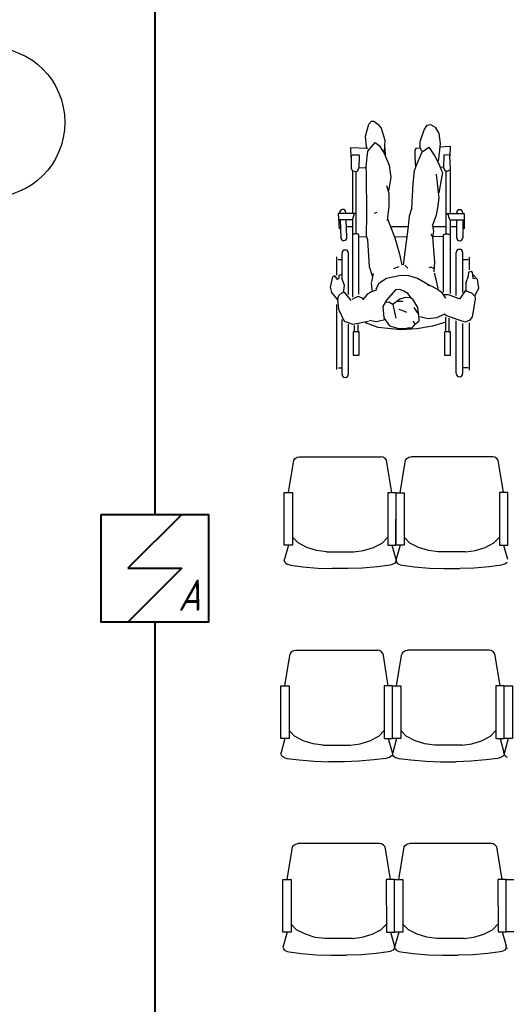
# Model space of a CAD drawing. Header units: millimetres. Extents: x -119471 to 297097, y -64331 to 65495.
# Tile 16 of 54: x -100777 to -98513, y -22631 to -18050. Entities that reach past the tile are written whole.
import ezdxf

# ---------------------------------------------------------------- set-up
doc = ezdxf.new("R2010")
doc.units = ezdxf.units.MM
doc.layers.add('41 ПС датчики', color=1, linetype='Continuous', lineweight=40)
doc.layers.add('45 ДПЛС', color=232, linetype='Continuous', lineweight=40)
doc.styles.add('GOST 2.304', font='cs_gost2304.shx')

# ---------------------------------------------------------------- blocks, each defined once
blk = doc.blocks.new('A$C71DB1A2A')
at = {"layer": '41 ПС датчики', "color": 0, "ltscale": 20}
for p, q in [((125, 250), (-125, 0)), ((-125, 0), (125, 0)), ((125, 0), (-125, -250))]:
    blk.add_line(p, q, dxfattribs=at)
at = {"layer": '41 ПС датчики', "color": 0}
blk.add_lwpolyline([(-250, 250), (250, 250), (250, -250), (-250, -250)], close=True, dxfattribs=at)
at = {"layer": '41 ПС датчики', "color": 0, "style": 'GOST 2.304', "oblique": 15}
blk.add_text('А', height=145.3, dxfattribs=at).set_placement((108.3, -197.5))

msp = doc.modelspace()

# ---------------------------------------------------------------- linework, layer by layer
at = {"linetype": 'Continuous'}
for p, q in [((-99168.5, -18592.2), (-99152.6, -18535.5)), ((-99152.6, -18535.5), (-99139.6, -18522.9)), ((-99139.6, -18522.9), (-99128.6, -18522.5)), ((-99128.6, -18522.5), (-99110.9, -18535.9)), ((-99110.9, -18535.9), (-99095.8, -18555.2)), ((-98895.8, -18563.2), (-98880.5, -18541.6)), ((-98880.5, -18541.6), (-98865.9, -18537.8)), ((-98865.9, -18537.8), (-98843.6, -18550.6)), ((-99163.9, -18641), (-99168.5, -18592.2)), ((-99095.8, -18555.2), (-99078.8, -18611.2)), ((-98913.1, -18617.3), (-98895.8, -18563.2)), ((-98843.6, -18550.6), (-98827.2, -18579.6)), ((-98827.2, -18579.6), (-98821.3, -18626.1)), ((-99158.7, -18653.2), (-99163.9, -18641)), ((-99157.3, -18661.1), (-99123.7, -18622)), ((-99123.7, -18622), (-99103.8, -18634.8)), ((-99103.8, -18634.8), (-99082.4, -18668.6)), ((-99078.8, -18611.2), (-99081.5, -18665.7)), ((-98913.9, -18645.3), (-98913.1, -18617.3)), ((-98821.3, -18626.1), (-98825.1, -18671.6)), ((-98772, -18639.6), (-98822.7, -18642.7)), ((-98774.2, -18685.6), (-98772, -18639.6)), ((-99237.3, -18645.3), (-99236.6, -18693.4)), ((-99236.3, -18645.1), (-99161.3, -18647.1)), ((-99234.6, -18681.1), (-99235.4, -18741.9)), ((-99197.9, -18680.3), (-99230.7, -18680.6)), ((-99197.9, -18680.3), (-99199.8, -18738.9)), ((-99165.3, -18733.1), (-99157.3, -18661.1)), ((-99082.4, -18668.6), (-99057.7, -18726.9)), ((-99078.1, -18646.7), (-99076.3, -18683.2)), ((-98938, -18657.2), (-98938.5, -18688.9)), ((-98934.5, -18649.6), (-98938, -18657.2)), ((-98912.6, -18648.2), (-98934.5, -18649.6)), ((-98930.3, -18726.5), (-98903.9, -18664.3)), ((-98906.1, -18663.5), (-98913.9, -18645.3)), ((-98903.9, -18664.3), (-98873.4, -18643.3)), ((-98873.4, -18643.3), (-98845.5, -18685.4)), ((-98845.5, -18685.4), (-98826.5, -18720.7)), ((-98825.1, -18671.6), (-98830.3, -18706)), ((-98804.1, -18678.2), (-98805.1, -18738.4)), ((-98804.1, -18678.2), (-98774.1, -18677.7)), ((-98772.7, -18747.3), (-98774.9, -18684)), ((-99163.4, -18770.9), (-99165.3, -18733.1)), ((-99057.7, -18726.9), (-99049.8, -18783.6)), ((-98939.6, -18751.2), (-98930.3, -18726.5)), ((-98938.5, -18688.9), (-98935, -18735.2)), ((-98826.5, -18720.7), (-98814.6, -18752.2)), ((-99235.4, -18741.9), (-99228, -18752.9)), ((-99229, -18751.4), (-99229, -18951.8)), ((-99228, -18752.9), (-99211.3, -18756.4)), ((-99211.3, -18756.4), (-99203.2, -18753.4)), ((-99210.9, -19046.4), (-99210.9, -18756.3)), ((-99203.2, -18753.4), (-99199.8, -18738.9)), ((-99198.6, -18738.9), (-99169.1, -18738.1)), ((-99161.8, -18954.6), (-99163.4, -18770.9)), ((-98945.6, -18811.5), (-98939.6, -18751.2)), ((-98838.7, -18768.5), (-98826.4, -18879.9)), ((-98809.5, -18760.5), (-98827, -18855.4)), ((-98818.8, -18736.2), (-98806.6, -18734.9)), ((-98814.6, -18752.2), (-98809.5, -18760.5)), ((-98805.1, -18738.4), (-98798.9, -18751.9)), ((-98798.9, -18751.9), (-98786.6, -18754.1)), ((-98792.5, -19046.4), (-98792.5, -18752.5)), ((-98786.6, -18754.1), (-98772.7, -18747.3)), ((-98774.5, -18750.3), (-98774.5, -18951.8)), ((-99070.7, -18821), (-99059.9, -18856.7)), ((-99049.8, -18783.6), (-99061.3, -18845.9)), ((-98953.2, -18928.9), (-98945.6, -18811.5)), ((-99059.9, -18856.7), (-99059.7, -18917)), ((-98826.4, -18879.9), (-98832.8, -18925.2)), ((-99295.2, -18951.7), (-99291.3, -19023.3)), ((-99210.6, -18951.8), (-99295.2, -18951.8)), ((-99288.2, -18947.8), (-99288.1, -18951.7)), ((-99259.6, -18951.8), (-99259.9, -18946.5)), ((-99228.6, -18981.5), (-99218.8, -18952.3)), ((-99163, -19057.8), (-99161.8, -18954.6)), ((-99126.2, -18950.3), (-99114.1, -18945.1)), ((-99059.7, -18917), (-99066.5, -18983.7)), ((-98968, -19011.5), (-98963.2, -18962.4)), ((-98963.2, -18962.4), (-98953.2, -18928.9)), ((-98953.2, -18928.9), (-98949.8, -18927)), ((-98839.4, -18959.6), (-98857.8, -19010.4)), ((-98832.8, -18925.2), (-98839.4, -18959.6)), ((-98792.8, -18951.8), (-98708.3, -18951.8)), ((-98774.9, -18981.5), (-98784.6, -18952.3)), ((-98743.8, -18950.8), (-98743.8, -18948.2)), ((-98715.4, -18948.2), (-98715.4, -18952.1)), ((-98708.3, -18951.8), (-98708.8, -19023.4)), ((-99228.8, -18981.7), (-99293.6, -18981.7)), ((-99286.7, -18981.7), (-99282.8, -19064.3)), ((-99254.5, -19063), (-99258.2, -18981.9)), ((-99228.8, -18981.7), (-99228.8, -19338.9)), ((-99064.9, -18976.2), (-99031.9, -19064.7)), ((-98855.5, -19005.5), (-98851.3, -19034.8)), ((-98774.6, -18981.7), (-98774.6, -19324.6)), ((-98774.6, -18981.7), (-98708.5, -18981.7)), ((-98743.8, -19064.8), (-98743.8, -18983.6)), ((-98715.4, -18981.7), (-98715.4, -19064.8)), ((-99228.8, -19013.3), (-99256.8, -19013.3)), ((-99227.7, -19013.3), (-99256.8, -19013.3)), ((-99220, -19046.9), (-99228.8, -19051.5)), ((-99207.5, -19046.9), (-99220, -19046.9)), ((-99198.7, -19051.5), (-99207.5, -19046.9)), ((-99198.7, -19327.4), (-99198.7, -19051.5)), ((-98968.3, -19013.3), (-99051.1, -19013.3)), ((-98990.7, -19190.5), (-98968, -19011.5)), ((-98864.4, -19047.3), (-98855.7, -19060.8)), ((-98851.3, -19034.8), (-98856.7, -19060.8)), ((-98792.5, -19013.3), (-98854.4, -19013.3)), ((-98804.7, -19051.5), (-98795.9, -19046.9)), ((-98804.7, -19317.5), (-98804.7, -19051.5)), ((-98795.9, -19046.9), (-98783.4, -19046.9)), ((-98783.4, -19046.9), (-98774.6, -19051.5)), ((-98743.8, -19013.3), (-98774.6, -19013.3)), ((-99164.3, -19061.2), (-99198.9, -19060.7)), ((-99157.7, -19074.9), (-99163, -19057.8)), ((-99150, -19199.6), (-99157.7, -19074.9)), ((-99031.9, -19064.7), (-99009.2, -19141.2)), ((-98978.1, -19061.1), (-99028.2, -19060.8)), ((-98855.7, -19060.8), (-98846.7, -19179.2)), ((-98807.2, -19059.1), (-98852.1, -19059.7)), ((-99277.3, -19253.6), (-99277.3, -19136.2)), ((-99248.1, -19136.2), (-99248.1, -19328.9)), ((-99009.2, -19141.2), (-98998.4, -19190)), ((-98745.4, -19333.1), (-98745.4, -19133.1)), ((-98716.2, -19133.1), (-98716.2, -19318.9)), ((-99303.5, -19152.6), (-99303.5, -19239)), ((-99276.6, -19167.8), (-99295.1, -19167.8)), ((-98846.7, -19179.2), (-98850.6, -19223.4)), ((-98690.7, -19167), (-98714.8, -19167)), ((-98685.5, -19155.4), (-98685.5, -19213.3)), ((-99277.5, -19236.1), (-99292.8, -19239.9)), ((-99135.4, -19243.7), (-99150, -19199.6)), ((-99138.6, -19270.4), (-99131.1, -19231.1)), ((-99036.1, -19208), (-99011.8, -19197.6)), ((-98984.6, -19192.1), (-98971.3, -19205.7)), ((-98864.4, -19201.8), (-98873.1, -19204.3)), ((-98849.9, -19207.6), (-98864.4, -19201.8)), ((-98848.1, -19228.3), (-98841.5, -19256.5)), ((-98688.4, -19242.2), (-98687, -19223.4)), ((-98687, -19223.4), (-98675.2, -19219.3)), ((-98671.2, -19225), (-98675.2, -19219.3)), ((-98671.2, -19225), (-98668.5, -19253.1)), ((-98666.9, -19237.1), (-98648.1, -19257.9)), ((-99321.9, -19246.2), (-99332.8, -19294.9)), ((-99311.1, -19241), (-99321.9, -19246.2)), ((-99298.5, -19259.3), (-99311.1, -19241)), ((-99292.6, -19252.7), (-99298.5, -19259.3)), ((-99292.8, -19239.9), (-99292.6, -19252.7)), ((-99266, -19286.6), (-99277.7, -19252.5)), ((-99136.7, -19309.6), (-99140, -19272.9)), ((-99105.6, -19277), (-99119.7, -19304.3)), ((-99070.4, -19254.2), (-99105.6, -19277)), ((-99010.9, -19241.7), (-99070.4, -19254.2)), ((-98970.3, -19240.8), (-99010.9, -19241.7)), ((-98925.9, -19254.5), (-98970.3, -19240.8)), ((-98867.7, -19287.5), (-98925.9, -19254.5)), ((-98841.5, -19256.5), (-98831.7, -19301.4)), ((-98699.9, -19273.5), (-98688.4, -19242.2)), ((-98699.3, -19312.9), (-98699.9, -19273.5)), ((-98668.5, -19253.1), (-98657.9, -19253.4)), ((-98648.1, -19257.9), (-98642.2, -19299.4)), ((-99332.8, -19294.9), (-99326.5, -19319.8)), ((-99326.5, -19319.8), (-99298.8, -19353.5)), ((-99291.9, -19332.7), (-99277.7, -19320.5)), ((-99277.7, -19320.5), (-99265.8, -19318.3)), ((-99270.7, -19318.9), (-99266, -19286.6)), ((-99235.1, -19355.9), (-99265.8, -19318.3)), ((-99160.8, -19328.3), (-99182.3, -19353.3)), ((-99140.1, -19315.6), (-99160.8, -19328.3)), ((-99115.8, -19306.7), (-99140.1, -19315.6)), ((-99028.4, -19307.4), (-99070.3, -19355.5)), ((-99008, -19305.3), (-99028.4, -19307.4)), ((-98989.7, -19312.3), (-99008, -19305.3)), ((-98970.9, -19324.1), (-98989.7, -19312.3)), ((-98953.5, -19346.4), (-98970.9, -19324.1)), ((-98857.9, -19291.1), (-98877.6, -19285.3)), ((-98833, -19305.3), (-98857.9, -19291.1)), ((-98809.2, -19322.9), (-98833, -19305.3)), ((-98794, -19346), (-98809.2, -19322.9)), ((-98704.6, -19312), (-98730.5, -19350.4)), ((-98672.8, -19323), (-98704.6, -19312)), ((-98661.3, -19334.8), (-98672.8, -19323)), ((-98642.2, -19299.4), (-98660, -19335.5)), ((-99303.5, -19374.8), (-99303.5, -19677.5)), ((-99298.8, -19353.5), (-99291.9, -19332.7)), ((-99298.8, -19353.5), (-99294, -19397.4)), ((-99220.6, -19345.8), (-99231.3, -19351.9)), ((-99201.2, -19338), (-99220.6, -19345.8)), ((-99177.5, -19348.3), (-99201.2, -19338)), ((-99070.3, -19355.5), (-99087.1, -19384.4)), ((-99059.1, -19363.9), (-99072.3, -19365.2)), ((-99040.8, -19374.6), (-99059.1, -19363.9)), ((-99008.4, -19350.8), (-99040.8, -19374.6)), ((-98994.5, -19361.4), (-99021.4, -19361.2)), ((-98981.6, -19342.9), (-99008.4, -19350.8)), ((-98959.6, -19344.8), (-98981.6, -19342.9)), ((-98947.2, -19350.5), (-98959.6, -19344.8)), ((-98924.3, -19389.2), (-98947.2, -19350.5)), ((-98781.1, -19329.6), (-98803.5, -19329.7)), ((-98731.8, -19348.8), (-98781.1, -19329.6)), ((-98657.2, -19350.1), (-98671.1, -19432.3)), ((-98660, -19335.5), (-98657.2, -19350.1)), ((-99294, -19397.4), (-99267.2, -19453.2)), ((-99087.1, -19384.4), (-99083.5, -19436.8)), ((-99041.3, -19375.5), (-99026.8, -19439.3)), ((-98997.4, -19403.1), (-99011.2, -19399.1)), ((-98976.3, -19412.2), (-98997.4, -19403.1)), ((-98943.8, -19388.9), (-98921.4, -19421.4)), ((-98919.6, -19425.8), (-98924.3, -19389.2)), ((-98799.7, -19419.7), (-98836.8, -19436.5)), ((-98791.1, -19427.9), (-98799.7, -19419.7)), ((-99277.3, -19699.6), (-99277.3, -19444.4)), ((-99267.2, -19453.2), (-99226.3, -19465.9)), ((-99226.3, -19465.9), (-99154.2, -19452.1)), ((-99108.4, -19481.5), (-99167.6, -19460.8)), ((-99150.8, -19447.9), (-99116.3, -19454.7)), ((-99116.3, -19454.7), (-99078.4, -19444.1)), ((-99083.5, -19436.8), (-99057.1, -19474.4)), ((-98951.6, -19482.9), (-98934.8, -19465.4)), ((-98938.6, -19466.8), (-98944.9, -19452.3)), ((-98934.8, -19465.4), (-98918, -19451.7)), ((-98918, -19451.7), (-98919.6, -19425.8)), ((-98877.6, -19441), (-98914.6, -19432)), ((-98836.8, -19436.5), (-98877.6, -19441)), ((-98794.6, -19457.8), (-98856.2, -19475.9)), ((-98794.6, -19501.5), (-98794.6, -19434.4)), ((-98703.8, -19457.6), (-98791.1, -19427.9)), ((-98778.3, -19502.2), (-98778.3, -19438.7)), ((-98745.4, -19696.5), (-98745.4, -19451.5)), ((-98716.2, -19462.9), (-98716.2, -19696.5)), ((-98683, -19448.7), (-98703.8, -19457.6)), ((-98685.5, -19460.1), (-98685.5, -19680.4)), ((-98671.1, -19432.3), (-98683, -19448.7)), ((-99248.1, -19467.2), (-99248.1, -19699.6)), ((-99197.1, -19502.2), (-99225.2, -19502.2)), ((-99225.2, -19502.2), (-99225.2, -19611.4)), ((-99219.2, -19501.5), (-99219.2, -19472.9)), ((-99202.8, -19502.2), (-99202.8, -19468.7)), ((-99197.1, -19611.4), (-99197.1, -19502.2)), ((-99003.8, -19492.8), (-99108.4, -19481.5)), ((-99057.1, -19474.4), (-99012.7, -19486.7)), ((-99012.7, -19486.7), (-98984.4, -19487.5)), ((-98929.4, -19488.7), (-99003.8, -19492.8)), ((-98984.4, -19487.5), (-98970.4, -19483.2)), ((-98970.4, -19483.2), (-98951.6, -19482.9)), ((-98856.2, -19475.9), (-98929.4, -19488.7)), ((-98800.6, -19502.2), (-98800.6, -19611.4)), ((-98772.5, -19502.2), (-98800.6, -19502.2)), ((-98772.5, -19611.4), (-98772.5, -19502.2)), ((-99246, -19613.3), (-99248.1, -19613.3)), ((-99225.2, -19611.4), (-99197.1, -19611.4)), ((-98800.6, -19611.4), (-98772.5, -19611.4)), ((-99294, -19669), (-99278.1, -19669)), ((-98690.7, -19669.3), (-98714.8, -19669.3)), ((-99503.4, -20109), (-99501.2, -20099.2)), ((-99503.4, -20109), (-99501.2, -20099.2)), ((-99501.2, -20099.2), (-99494.9, -20090.9)), ((-99501.2, -20099.2), (-99494.9, -20090.9)), ((-99494.9, -20090.9), (-99485.6, -20085.4)), ((-99494.9, -20090.9), (-99485.6, -20085.4)), ((-99485.6, -20085.4), (-99475.7, -20083.7)), ((-99475.7, -20083.7), (-99096.1, -20083.9)), ((-99086.2, -20085.6), (-99096.1, -20083.9)), ((-99076.9, -20091.2), (-99086.2, -20085.6)), ((-99076.9, -20091.1), (-99086.2, -20085.6)), ((-99070.6, -20099.5), (-99076.9, -20091.1)), ((-99070.6, -20099.5), (-99076.9, -20091.2)), ((-99068.5, -20109.3), (-99070.6, -20099.5)), ((-99068.5, -20109.2), (-99070.6, -20099.5)), ((-98983.8, -20109.3), (-98981.6, -20099.5)), ((-98983.8, -20109.2), (-98981.6, -20099.5)), ((-98981.6, -20099.5), (-98975.4, -20091.1)), ((-98981.6, -20099.5), (-98975.4, -20091.2)), ((-98975.4, -20091.2), (-98966, -20085.6)), ((-98975.4, -20091.1), (-98966, -20085.6)), ((-98966, -20085.6), (-98956.2, -20083.9)), ((-98576.5, -20083.7), (-98956.2, -20083.9)), ((-98566.7, -20085.4), (-98576.5, -20083.7)), ((-98557.3, -20090.9), (-98566.7, -20085.4)), ((-98557.3, -20090.9), (-98566.7, -20085.4)), ((-98551.1, -20099.2), (-98557.3, -20090.9)), ((-98551.1, -20099.2), (-98557.3, -20090.9)), ((-98548.9, -20109), (-98551.1, -20099.2)), ((-98548.9, -20109), (-98551.1, -20099.2)), ((-99526.6, -20250.3), (-99503.3, -20108.8)), ((-99045.4, -20250.6), (-99068.5, -20109)), ((-99006.9, -20250.6), (-98983.7, -20109)), ((-98525.7, -20250.3), (-98548.9, -20108.8)), ((-99543, -21149.3), (-99519.7, -21007.7)), ((-99519.8, -21008), (-99517.6, -20998.2)), ((-99519.8, -21008), (-99517.6, -20998.2)), ((-99517.6, -20998.2), (-99511.3, -20989.9)), ((-99517.6, -20998.2), (-99511.3, -20989.9)), ((-99511.3, -20989.9), (-99502, -20984.3)), ((-99511.3, -20989.9), (-99502, -20984.4)), ((-99502, -20984.4), (-99492.1, -20982.6)), ((-99492.1, -20982.6), (-99112.5, -20982.8)), ((-99102.6, -20984.6), (-99112.5, -20982.8)), ((-99093.3, -20990.1), (-99102.6, -20984.5)), ((-99093.3, -20990.1), (-99102.6, -20984.6)), ((-99087.1, -20998.4), (-99093.3, -20990.1)), ((-99087.1, -20998.4), (-99093.3, -20990.1)), ((-99084.9, -21008.2), (-99087.1, -20998.4)), ((-99084.9, -21008.2), (-99087.1, -20998.4)), ((-99061.8, -21149.5), (-99084.9, -21008)), ((-99023.3, -21149.5), (-99000.2, -21008)), ((-99000.2, -21008.2), (-98998, -20998.4)), ((-99000.2, -21008.2), (-98998, -20998.4)), ((-98998, -20998.4), (-98991.8, -20990.1)), ((-98998, -20998.4), (-98991.8, -20990.1)), ((-98991.8, -20990.1), (-98982.5, -20984.5)), ((-98991.8, -20990.1), (-98982.5, -20984.6)), ((-98982.5, -20984.6), (-98972.6, -20982.8)), ((-98592.9, -20982.6), (-98972.6, -20982.8)), ((-98583.1, -20984.4), (-98592.9, -20982.6)), ((-98573.7, -20989.9), (-98583.1, -20984.3)), ((-98573.7, -20989.9), (-98583.1, -20984.4)), ((-98567.5, -20998.2), (-98573.7, -20989.9)), ((-98567.5, -20998.2), (-98573.7, -20989.9)), ((-98565.3, -21008), (-98567.5, -20998.2)), ((-98565.3, -21008), (-98567.5, -20998.2)), ((-98542.1, -21149.3), (-98565.4, -21007.7))]:
    msp.add_line(p, q, dxfattribs=at)
for p, q in [((-99482.1, -20484.5), (-99507.4, -20457.8)), ((-99090.1, -20484.7), (-99064.8, -20458)), ((-99090.1, -20484.7), (-99066.7, -20460.1)), ((-98962.2, -20484.7), (-98987.5, -20458)), ((-98962.2, -20484.7), (-98985.5, -20460.1)), ((-98570.1, -20484.5), (-98544.8, -20457.8)), ((-99526.7, -20495.1), (-99544.7, -20560.1)), ((-99441.2, -20505.1), (-99482.1, -20484.5)), ((-99395.6, -20519.7), (-99441.2, -20505.1)), ((-99350, -20525.7), (-99395.6, -20519.7)), ((-99222.3, -20525.8), (-99176.7, -20519.8)), ((-99176.7, -20519.8), (-99131, -20505.3)), ((-99131, -20505.3), (-99090.1, -20484.7)), ((-99131, -20505.3), (-99090.1, -20484.7)), ((-99045.5, -20495.3), (-99027.6, -20560.4)), ((-99006.7, -20495.3), (-99024.6, -20560.4)), ((-98921.2, -20505.3), (-98962.2, -20484.7)), ((-98921.2, -20505.3), (-98962.2, -20484.7)), ((-98875.6, -20519.8), (-98921.2, -20505.3)), ((-98830, -20525.8), (-98875.6, -20519.8)), ((-98702.3, -20525.7), (-98656.7, -20519.7)), ((-98656.7, -20519.7), (-98611.1, -20505.1)), ((-98611.1, -20505.1), (-98570.1, -20484.5)), ((-98525.6, -20495.1), (-98507.6, -20560.1)), ((-99546, -20565.8), (-99544.7, -20560.1)), ((-99350, -20525.7), (-99222.3, -20525.8)), ((-99027.6, -20560.4), (-99026.3, -20566.1)), ((-99024.6, -20560.4), (-99026, -20566.1)), ((-98702.3, -20525.7), (-98830, -20525.8)), ((-99546, -20565.8), (-99544, -20573.1)), ((-99544, -20573.1), (-99538.5, -20578.9)), ((-99538.5, -20578.9), (-99532.2, -20582.7)), ((-99532.2, -20582.7), (-99525.3, -20585.3)), ((-99525.3, -20585.3), (-99517.2, -20587.6)), ((-99517.2, -20587.6), (-99460.2, -20594.8)), ((-99460.2, -20594.8), (-99390.3, -20600.9)), ((-99390.3, -20600.9), (-99322.5, -20603.4)), ((-99249.8, -20603.5), (-99322.5, -20603.4)), ((-99182, -20601), (-99249.8, -20603.5)), ((-99112.1, -20595), (-99182, -20601)), ((-99112.1, -20595), (-99182, -20601)), ((-99055.2, -20587.8), (-99112.1, -20595)), ((-99047, -20585.6), (-99055.2, -20587.8)), ((-99040.1, -20582.9), (-99047, -20585.6)), ((-99033.8, -20579.2), (-99040.1, -20582.9)), ((-99028.3, -20573.4), (-99033.8, -20579.2)), ((-99026.3, -20566.1), (-99028.3, -20573.4)), ((-99026, -20566.1), (-99023.9, -20573.4)), ((-99023.9, -20573.4), (-99018.4, -20579.2)), ((-99018.4, -20579.2), (-99012.2, -20582.9)), ((-99012.2, -20582.9), (-99005.2, -20585.6)), ((-99005.2, -20585.6), (-98997.1, -20587.8)), ((-98997.1, -20587.8), (-98940.2, -20595)), ((-98940.2, -20595), (-98870.2, -20601)), ((-98940.2, -20595), (-98870.2, -20601)), ((-98870.2, -20601), (-98802.4, -20603.5)), ((-98802.4, -20603.5), (-98729.7, -20603.4)), ((-98661.9, -20600.9), (-98729.7, -20603.4)), ((-98592, -20594.8), (-98661.9, -20600.9)), ((-98535.1, -20587.6), (-98592, -20594.8)), ((-98527, -20585.3), (-98535.1, -20587.6)), ((-98520, -20582.7), (-98527, -20585.3)), ((-98513.8, -20578.9), (-98520, -20582.7)), ((-98508.3, -20573.1), (-98513.8, -20578.9)), ((-99498.5, -21383.4), (-99523.8, -21356.8)), ((-99457.6, -21404.1), (-99498.5, -21383.4)), ((-99147.5, -21404.2), (-99106.5, -21383.6)), ((-99147.5, -21404.2), (-99106.5, -21383.6)), ((-99106.5, -21383.6), (-99081.2, -21357)), ((-99106.5, -21383.6), (-99083.2, -21359.1)), ((-98978.6, -21383.6), (-99003.9, -21357)), ((-98978.6, -21383.6), (-99001.9, -21359.1)), ((-98937.6, -21404.2), (-98978.6, -21383.6)), ((-98937.6, -21404.2), (-98978.6, -21383.6)), ((-98627.5, -21404.1), (-98586.5, -21383.4)), ((-98586.5, -21383.4), (-98561.3, -21356.8)), ((-99543.1, -21394), (-99561.1, -21459.1)), ((-99412, -21418.6), (-99457.6, -21404.1)), ((-99366.4, -21424.7), (-99412, -21418.6)), ((-99366.4, -21424.7), (-99238.7, -21424.7)), ((-99238.7, -21424.7), (-99193.1, -21418.7)), ((-99193.1, -21418.7), (-99147.5, -21404.2)), ((-99061.9, -21394.3), (-99044, -21459.3)), ((-99023.1, -21394.3), (-99041.1, -21459.3)), ((-98892, -21418.7), (-98937.6, -21404.2)), ((-98846.4, -21424.7), (-98892, -21418.7)), ((-98718.7, -21424.7), (-98846.4, -21424.7)), ((-98718.7, -21424.7), (-98673.1, -21418.6)), ((-98673.1, -21418.6), (-98627.5, -21404.1)), ((-98542, -21394), (-98524, -21459.1)), ((-98503.4, -21394), (-98521.3, -21459.1)), ((-99562.4, -21464.8), (-99561.1, -21459.1)), ((-99562.4, -21464.8), (-99560.4, -21472.1)), ((-99560.4, -21472.1), (-99554.9, -21477.9)), ((-99554.9, -21477.9), (-99548.6, -21481.6)), ((-99548.6, -21481.6), (-99541.7, -21484.3)), ((-99050.3, -21478.1), (-99056.5, -21481.9)), ((-99044.7, -21472.4), (-99050.3, -21478.1)), ((-99042.7, -21465), (-99044.7, -21472.4)), ((-99044, -21459.3), (-99042.7, -21465)), ((-99041.1, -21459.3), (-99042.4, -21465)), ((-99042.4, -21465), (-99040.4, -21472.4)), ((-99040.4, -21472.4), (-99034.8, -21478.1)), ((-99034.8, -21478.1), (-99028.6, -21481.9)), ((-98536.4, -21481.6), (-98543.4, -21484.3)), ((-98530.2, -21477.9), (-98536.4, -21481.6)), ((-98524.7, -21472.1), (-98530.2, -21477.9)), ((-98522.7, -21464.8), (-98524.7, -21472.1)), ((-98522.7, -21464.8), (-98524, -21459.1)), ((-98521.3, -21459.1), (-98522.7, -21464.8)), ((-98522.7, -21464.8), (-98520.6, -21472.1)), ((-98520.6, -21472.1), (-98515.1, -21477.9)), ((-98515.1, -21477.9), (-98508.9, -21481.6)), ((-99541.7, -21484.3), (-99533.6, -21486.5)), ((-99533.6, -21486.5), (-99476.6, -21493.7)), ((-99476.6, -21493.7), (-99406.7, -21499.8)), ((-99406.7, -21499.8), (-99338.9, -21502.4)), ((-99266.2, -21502.4), (-99338.9, -21502.4)), ((-99198.4, -21499.9), (-99266.2, -21502.4)), ((-99128.5, -21493.9), (-99198.4, -21499.9)), ((-99128.5, -21493.9), (-99198.4, -21499.9)), ((-99071.6, -21486.8), (-99128.5, -21493.9)), ((-99063.5, -21484.5), (-99071.6, -21486.8)), ((-99056.5, -21481.9), (-99063.5, -21484.5)), ((-99028.6, -21481.9), (-99021.6, -21484.5)), ((-99021.6, -21484.5), (-99013.5, -21486.8)), ((-99013.5, -21486.8), (-98956.6, -21493.9)), ((-98956.6, -21493.9), (-98886.7, -21499.9)), ((-98956.6, -21493.9), (-98886.7, -21499.9)), ((-98886.7, -21499.9), (-98818.8, -21502.4)), ((-98818.8, -21502.4), (-98746.2, -21502.4)), ((-98678.4, -21499.8), (-98746.2, -21502.4)), ((-98608.4, -21493.7), (-98678.4, -21499.8)), ((-98551.5, -21486.5), (-98608.4, -21493.7)), ((-98543.4, -21484.3), (-98551.5, -21486.5)), ((-99507.8, -21898.7), (-99501.6, -21890.4)), ((-99507.8, -21898.7), (-99501.6, -21890.4)), ((-99501.6, -21890.4), (-99492.3, -21884.8)), ((-99501.6, -21890.4), (-99492.3, -21884.8)), ((-99492.3, -21884.8), (-99482.4, -21883.1)), ((-99102.8, -21882.9), (-99482.4, -21883.1)), ((-99092.9, -21884.6), (-99102.8, -21882.9)), ((-99083.6, -21890.2), (-99092.9, -21884.6)), ((-99083.6, -21890.1), (-99092.9, -21884.6)), ((-99077.3, -21898.4), (-99083.6, -21890.1)), ((-99077.3, -21898.5), (-99083.6, -21890.2)), ((-98988.1, -21898.4), (-98981.9, -21890.1)), ((-98988.1, -21898.4), (-98981.9, -21890.1)), ((-98981.9, -21890.1), (-98972.6, -21884.5)), ((-98981.9, -21890.1), (-98972.6, -21884.6)), ((-98972.6, -21884.6), (-98962.7, -21882.8)), ((-98583.1, -21882.6), (-98962.7, -21882.8)), ((-98573.2, -21884.4), (-98583.1, -21882.6)), ((-98563.9, -21889.9), (-98573.2, -21884.3)), ((-98563.9, -21889.9), (-98573.2, -21884.4)), ((-98557.6, -21898.2), (-98563.9, -21889.9)), ((-98557.6, -21898.2), (-98563.9, -21889.9)), ((-99533.1, -22049.8), (-99510, -21908.2)), ((-99510, -21908.5), (-99507.8, -21898.7)), ((-99510, -21908.5), (-99507.8, -21898.7)), ((-99075.1, -21908.2), (-99077.3, -21898.4)), ((-99075.1, -21908.2), (-99077.3, -21898.5)), ((-99051.9, -22049.6), (-99075.2, -21908)), ((-99013.4, -22049.5), (-98990.3, -21908)), ((-98990.3, -21908.2), (-98988.1, -21898.4)), ((-98990.3, -21908.2), (-98988.1, -21898.4)), ((-98555.4, -21908), (-98557.6, -21898.2)), ((-98555.4, -21908), (-98557.6, -21898.2)), ((-98532.2, -22049.3), (-98555.5, -21907.7)), ((-99488.4, -22283.9), (-99513.7, -22257.3)), ((-99488.4, -22283.9), (-99511.7, -22259.3)), ((-99096.4, -22283.7), (-99071.1, -22257)), ((-98968.7, -22283.6), (-98994, -22257)), ((-98968.7, -22283.6), (-98992, -22259.1)), ((-98576.7, -22283.4), (-98551.4, -22256.8)), ((-99533, -22294.5), (-99550.9, -22359.6)), ((-99447.4, -22304.5), (-99488.4, -22283.9)), ((-99447.4, -22304.5), (-99488.4, -22283.9)), ((-99401.8, -22319), (-99447.4, -22304.5)), ((-99182.9, -22318.9), (-99137.3, -22304.3)), ((-99137.3, -22304.3), (-99096.4, -22283.7)), ((-99051.8, -22294.3), (-99033.8, -22359.3)), ((-99013.3, -22294.3), (-99031.2, -22359.3)), ((-98927.7, -22304.2), (-98968.7, -22283.6)), ((-98927.7, -22304.2), (-98968.7, -22283.6)), ((-98882.1, -22318.7), (-98927.7, -22304.2)), ((-98663.2, -22318.6), (-98617.6, -22304.1)), ((-98617.6, -22304.1), (-98576.7, -22283.4)), ((-98532.1, -22294), (-98514.1, -22359.1)), ((-99356.2, -22325), (-99401.8, -22319)), ((-99228.5, -22324.9), (-99356.2, -22325)), ((-99228.5, -22324.9), (-99182.9, -22318.9)), ((-98836.5, -22324.7), (-98882.1, -22318.7)), ((-98708.8, -22324.7), (-98836.5, -22324.7)), ((-98708.8, -22324.7), (-98663.2, -22318.6)), ((-99550.9, -22359.6), (-99552.2, -22365.3)), ((-99552.2, -22365.3), (-99550.2, -22372.6)), ((-99550.2, -22372.6), (-99544.6, -22378.4)), ((-99544.6, -22378.4), (-99538.4, -22382.1)), ((-99538.4, -22382.1), (-99531.4, -22384.8)), ((-99531.4, -22384.8), (-99523.3, -22387)), ((-99523.3, -22387), (-99466.4, -22394.2)), ((-99466.4, -22394.2), (-99396.5, -22400.2)), ((-99466.4, -22394.2), (-99396.5, -22400.2)), ((-99118.3, -22394), (-99188.2, -22400.1)), ((-99061.3, -22386.8), (-99118.3, -22394)), ((-99053.2, -22384.5), (-99061.3, -22386.8)), ((-99046.3, -22381.9), (-99053.2, -22384.5)), ((-99040, -22378.2), (-99046.3, -22381.9)), ((-99034.5, -22372.4), (-99040, -22378.2)), ((-99032.5, -22365), (-99034.5, -22372.4)), ((-99032.5, -22365), (-99033.8, -22359.3)), ((-99031.2, -22359.3), (-99032.5, -22365)), ((-99032.5, -22365), (-99030.5, -22372.4)), ((-99030.5, -22372.4), (-99024.9, -22378.1)), ((-99024.9, -22378.1), (-99018.7, -22381.9)), ((-99018.7, -22381.9), (-99011.7, -22384.5)), ((-99011.7, -22384.5), (-99003.6, -22386.8)), ((-99003.6, -22386.8), (-98946.7, -22393.9)), ((-98946.7, -22393.9), (-98876.8, -22399.9)), ((-98946.7, -22393.9), (-98876.8, -22399.9)), ((-98598.6, -22393.7), (-98668.5, -22399.8)), ((-98541.6, -22386.5), (-98598.6, -22393.7)), ((-98533.5, -22384.3), (-98541.6, -22386.5)), ((-98526.6, -22381.6), (-98533.5, -22384.3)), ((-98520.3, -22377.9), (-98526.6, -22381.6)), ((-98514.8, -22372.1), (-98520.3, -22377.9)), ((-98512.8, -22364.8), (-98514.8, -22372.1)), ((-98512.8, -22364.8), (-98514.1, -22359.1)), ((-98512.8, -22364.8), (-98510.8, -22372.1)), ((-99396.5, -22400.2), (-99328.7, -22402.7)), ((-99328.7, -22402.7), (-99256, -22402.7)), ((-99188.2, -22400.1), (-99256, -22402.7)), ((-98876.8, -22399.9), (-98809, -22402.4)), ((-98809, -22402.4), (-98736.3, -22402.4)), ((-98668.5, -22399.8), (-98736.3, -22402.4))]:
    msp.add_line(p, q)
at = {"flags": 128}
for points in [[(-99545.8, -20250.3), (-99507.3, -20250.4), (-99507.4, -20495.1), (-99546, -20495.1)], [(-99026.1, -20250.6), (-99064.7, -20250.6), (-99064.8, -20495.3), (-99026.3, -20495.3)], [(-99026.1, -20250.6), (-98987.6, -20250.6), (-98987.5, -20495.3), (-99026, -20495.3)], [(-98506.4, -20250.3), (-98544.9, -20250.4), (-98544.8, -20495.1), (-98506.3, -20495.1)], [(-99562.3, -21149.3), (-99523.7, -21149.3), (-99523.8, -21394), (-99562.4, -21394)], [(-99042.5, -21149.5), (-99081.1, -21149.5), (-99081.2, -21394.3), (-99042.7, -21394.3)], [(-99042.5, -21149.5), (-99004, -21149.5), (-99003.9, -21394.3), (-99042.4, -21394.3)], [(-98522.8, -21149.3), (-98561.4, -21149.3), (-98561.2, -21394), (-98522.7, -21394)], [(-98522.8, -21149.3), (-98484.3, -21149.3), (-98484.2, -21394), (-98522.7, -21394)], [(-99552.4, -22049.8), (-99513.8, -22049.8), (-99513.7, -22294.5), (-99552.2, -22294.5)], [(-99032.6, -22049.5), (-99071.2, -22049.6), (-99071.1, -22294.3), (-99032.5, -22294.3)], [(-99032.6, -22049.5), (-98994.1, -22049.5), (-98994, -22294.3), (-99032.5, -22294.3)], [(-98512.9, -22049.3), (-98551.5, -22049.3), (-98551.3, -22294), (-98512.8, -22294)], [(-98512.9, -22049.3), (-98474.4, -22049.3), (-98474.3, -22294), (-98512.8, -22294)]]:
    msp.add_lwpolyline(points, close=True, dxfattribs=at)
at = {"linetype": 'Continuous'}
msp.add_circle((-100917.1, -18527.7), 350, dxfattribs=at)
for centre, radius, start, end in [((-99274.1, -18947.2), 14.2, 2.6629, 182.6629), ((-98729.6, -18948.2), 14.2, 0, 180), ((-99268.6, -19063.7), 14.2, 182.6629, 2.6629), ((-98729.6, -19064.8), 14.2, 180, 0), ((-99262.7, -19136.2), 14.6, 0, 180), ((-98730.8, -19133.1), 14.6, 0, 180), ((-99262.7, -19699.6), 14.6, 180, 0), ((-98730.8, -19696.5), 14.6, 180, 0)]:
    msp.add_arc(centre, radius, start, end, dxfattribs=at)
at = {"layer": '45 ДПЛС', "ltscale": 100}
for p, q in [((-100148.4, -15823.5), (-100148.5, -20352.4)), ((-100148.5, -20852.4), (-100148.5, -26352.4))]:
    msp.add_line(p, q, dxfattribs=at)

# ---------------------------------------------------------------- block references
at = {"layer": '41 ПС датчики', "lineweight": 35, "ltscale": 100}
msp.add_blockref('A$C71DB1A2A', (-100148.5, -20602.4), dxfattribs=at)

doc.saveas('drawing.dxf')
